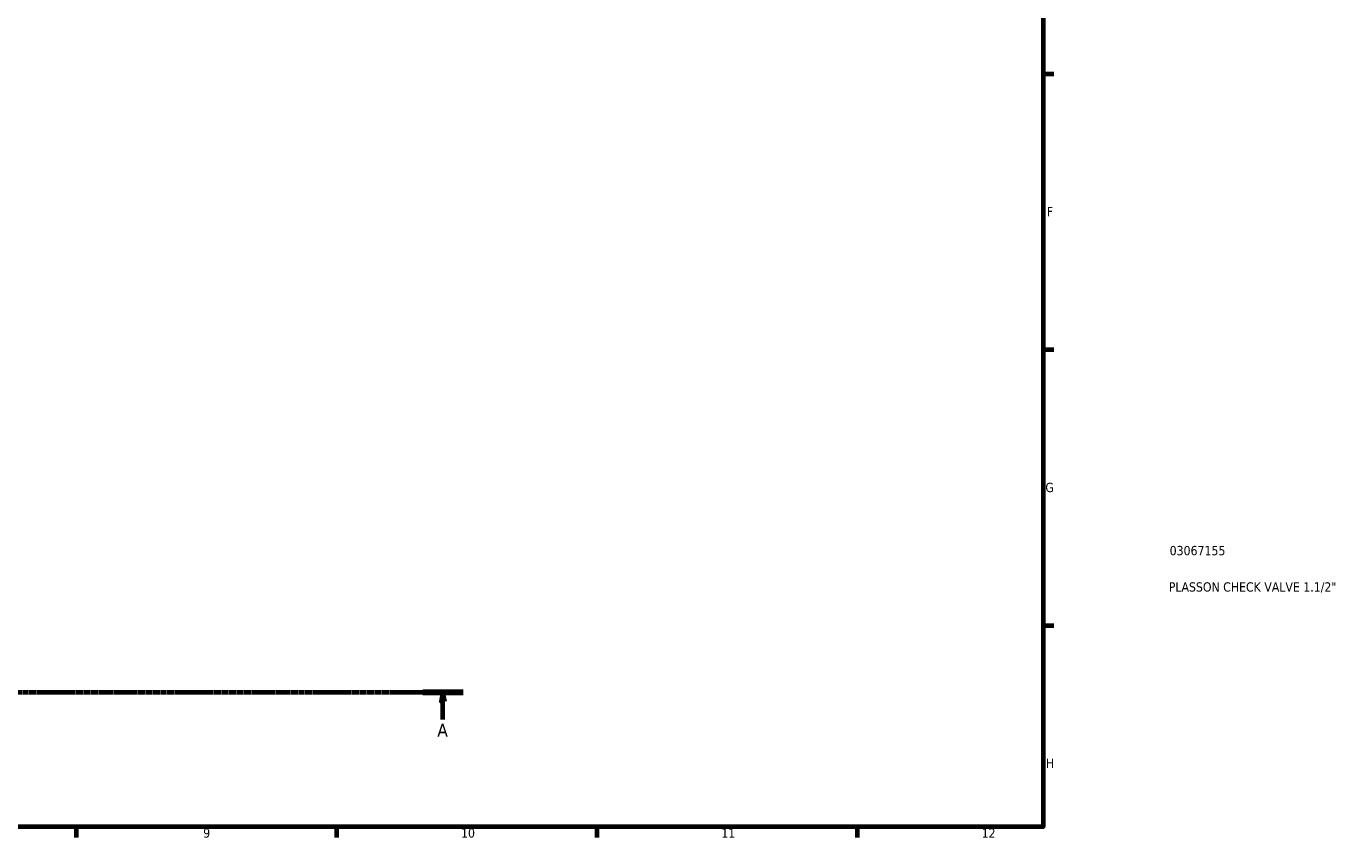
# Model space of a CAD drawing. Header units: millimetres. Extents: x 0 to 902, y 0 to 1066.
# Tile 3 of 7: x 547 to 902, y 17 to 236. Entities that reach past the tile are written whole.
import ezdxf

# ---------------------------------------------------------------- set-up
doc = ezdxf.new("R2010")
doc.units = ezdxf.units.MM
doc.linetypes.add('CHAIN', pattern=[0.7087, 0.4724, -0.0591, 0.1181, -0.0591])
for name, color, linetype, lineweight in [('Border (ISO)', 7, 'Continuous', 70), ('Section Line (ISO)', 7, 'CHAIN', 70), ('Title (ISO)', 7, 'Continuous', 50)]:
    doc.layers.add(name, color=color, linetype=linetype, lineweight=lineweight)
doc.styles.add('Label Text (ISO)', font='tahoma.ttf')
doc.styles.add('Note Text (ISO)', font='tahoma.ttf')

# ---------------------------------------------------------------- blocks, each defined once
blk = doc.blocks.new('Borders Default Border')
at = {"layer": 'Border (ISO)'}
for p, q in [((821, 222.75), (823.9, 222.75)), ((821, 148.5), (823.9, 148.5)), ((821, 74.25), (823.9, 74.25)), ((560.67, 20), (560.67, 17.1)), ((630.75, 20), (630.75, 17.1)), ((700.83, 20), (700.83, 17.1)), ((770.92, 20), (770.92, 17.1))]:
    blk.add_line(p, q, dxfattribs=at)
at = {"layer": 'Border (ISO)', "flags": 128}
blk.add_lwpolyline([(20, 20), (20, 574), (821, 574), (821, 20), (20, 20)], dxfattribs=at)
at = {"layer": 'Border (ISO)', "color": 232, "true_color": 0xca0064, "char_height": 2.5, "attachment_point": 7, "style": 'Note Text (ISO)'}
for s, insert in [('F', (822, 184.38)), ('G', (821.61, 110.08)), ('H', (821.74, 35.88)), ('9', (594.88, 17.05)), ('10', (664.29, 17.05)), ('11', (734.37, 17.1)), ('12', (804.46, 17.1))]:
    blk.add_mtext(s, dxfattribs=dict(at, insert=insert))
blk = doc.blocks.new('Title Blocks ISO')
at = {"layer": 'Title (ISO)', "color": 232, "true_color": 0xca0064, "style": 'Note Text (ISO)'}
for tag, p in [('PART_NUMBER_001', (34.08, 73.13)), ('DESCRIPTION_001', (33.84, 63.34))]:
    blk.add_attdef(tag, p, '', height=2.5, dxfattribs=at)
blk = doc.blocks.new('2dTransSection0')
at = {"layer": 'Section Line (ISO)', "linetype": 'CHAIN'}
blk.add_line((275.26, 56.29), (664.83, 56.29), dxfattribs=at)
at = {"layer": 'Section Line (ISO)', "linetype": 'Continuous', "lineweight": 140}
blk.add_line((653.97, 56.29), (664.83, 56.29), dxfattribs=at)
at = {"layer": 'Section Line (ISO)', "linetype": 'Continuous'}
for p, q in [((659.4, 56.29), (658.9, 53.79)), ((658.9, 53.79), (659.9, 53.79)), ((659.4, 53.79), (659.4, 56.29)), ((659.9, 53.79), (659.4, 56.29)), ((659.4, 48.91), (659.4, 53.79))]:
    blk.add_line(p, q, dxfattribs=at)
at = {"layer": 'Section Line (ISO)', "linetype": 'Continuous', "flags": 128}
blk.add_lwpolyline([(659.9, 53.79), (659.4, 56.29), (658.9, 53.79), (659.9, 53.79)], dxfattribs=at)
at = {"layer": 'Section Line (ISO)'}
blk.add_solid([(659.9, 53.79), (659.4, 56.29), (658.9, 53.79), (659.9, 53.79)], dxfattribs=at)
at = {"layer": 'Section Line (ISO)', "insert": (657.91, 44.29), "char_height": 3.5, "attachment_point": 7, "style": 'Label Text (ISO)'}
blk.add_mtext('A', dxfattribs=at)

msp = doc.modelspace()

# ---------------------------------------------------------------- block references
msp.add_blockref('Borders Default Border', (0, 0))
msp.add_blockref('Title Blocks ISO', (821, 20)).add_auto_attribs({'PART_NUMBER_001': '03067155', 'DESCRIPTION_001': 'PLASSON CHECK VALVE 1.1/2"'})
at = {"layer": 'Section Line (ISO)'}
msp.add_blockref('2dTransSection0', (0, 0), dxfattribs=at)

doc.saveas('drawing.dxf')
